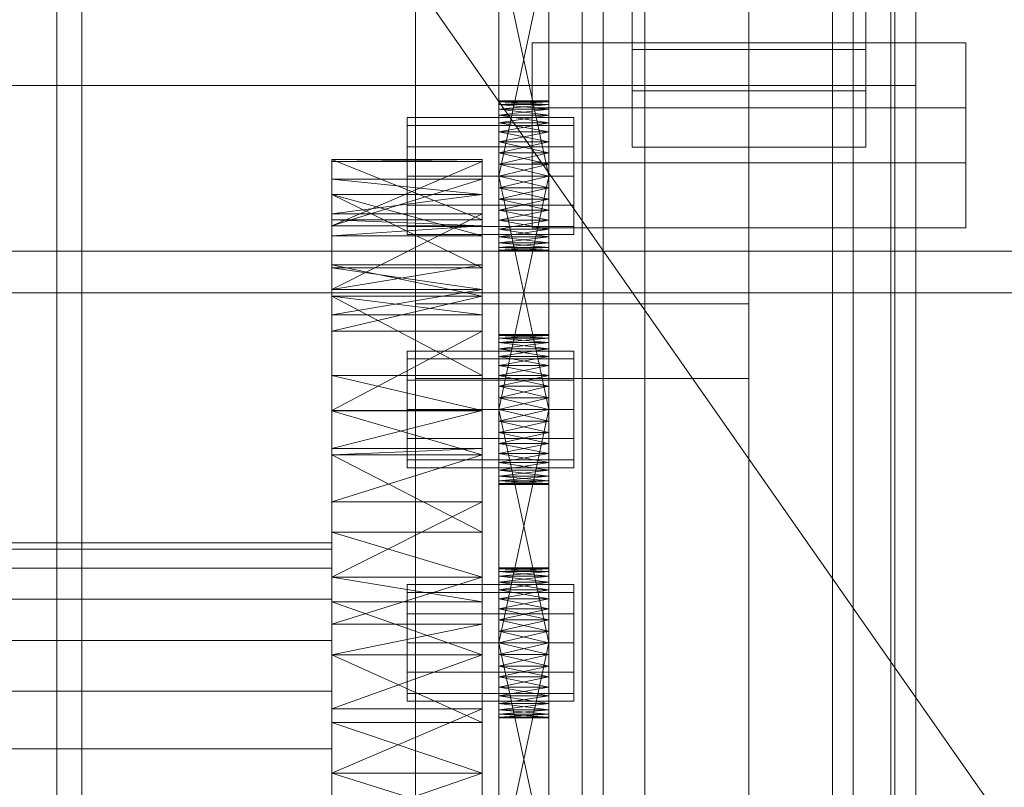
# Model space of a CAD drawing. Header units: millimetres. Extents: x -1970 to 61924, y -58230 to 6847.
# Tile 246 of 256: x 1393 to 1511, y -34063 to -33971. Entities that reach past the tile are written whole.
import ezdxf

# ---------------------------------------------------------------- set-up
doc = ezdxf.new("R2010")
doc.units = ezdxf.units.MM
for name, color, linetype, lineweight in [('COTAS_O', 1, 'Continuous', 0), ('frontal_C03', 7, 'Continuous', 0), ('frontal_secador', 7, 'Continuous', 0), ('frontal_tolva', 7, 'Continuous', 0)]:
    doc.layers.add(name, color=color, linetype=linetype, lineweight=lineweight)
doc.dimstyles.new('R19_100', dxfattribs={"dimtxt": 250, "dimasz": 150, "dimexe": 150, "dimexo": 80, "dimgap": 100, "dimtad": 1, "dimtih": 1, "dimtoh": 1, "dimdsep": 46, "dimcen": 0.09, "dimadec": 0, "dimazin": 0, "dimtfac": 1, "dimtdec": 4, "dimtofl": 0, "dimtmove": 0, "dimatfit": 3, "dimfxl": 1, "dimtolj": 1, "dimtzin": 0, "dimarcsym": 0})

# ---------------------------------------------------------------- blocks, each defined once
blk = doc.blocks.new('DIM_R26_46')
at = {"layer": 'COTAS_O'}
for p, q in [((-1725, -33700), (-1575, -33655)), ((1725, -33700), (1575, -33655)), ((-1725, -34400), (-1725, -33700)), ((-1725, -33700), (1725, -33700)), ((-1725, -33700), (-1575, -33745)), ((1725, -33700), (1575, -33745)), ((1725, -34400), (1725, -33700))]:
    blk.add_line(p, q, dxfattribs=at)
blk.add_text('3450 O', height=250, dxfattribs=at).set_placement((0, -33600))

msp = doc.modelspace()

# ---------------------------------------------------------------- linework, layer by layer
at = {"layer": 'frontal_C03'}
for p, q in [((1500, -32314.944), (1500, -34875.113)), ((1500, -34879.011), (1500, -32318.841)), ((1490, -35975), (1490, -32996.942)), ((1497, -35975), (1497, -32996.942)), ((1490, -35975), (1490, -33266.434)), ((1497, -35975), (1497, -33266.434)), ((1440, -34004.816), (1440, -33657.91)), ((1480, -33657.91), (1480, -34004.816)), ((1440, -33666.893), (1440, -34013.799)), ((1480, -34013.799), (1480, -33666.893)), ((1490, -35975), (1490, -33805.417)), ((1497, -35975), (1497, -33805.417)), ((1460, -34086.651), (1460, -33817.159)), ((1500, -33817.159), (1500, -34086.651)), ((1467.5, -34418.43), (1467.5, -33823.47)), ((1492.5, -33823.47), (1492.5, -34418.43)), ((1462.5, -34158.748), (1462.5, -33833.28)), ((1497.5, -33833.28), (1497.5, -34158.748)), ((1462.5, -34165.485), (1462.5, -33840.017)), ((1497.5, -34165.485), (1497.5, -33840.017)), ((1467.5, -34444.787), (1467.5, -33849.827)), ((1492.5, -34444.787), (1492.5, -33849.827)), ((1460, -34125.629), (1460, -33856.137)), ((1500, -34125.629), (1500, -33856.137)), ((1460, -34137.755), (1460, -33868.264)), ((1500, -33868.264), (1500, -34137.755)), ((1460, -34186.478), (1460, -33916.987)), ((1500, -34186.478), (1500, -33916.987)), ((1440, -34274.308), (1440, -33927.401)), ((1480, -33927.401), (1480, -34274.308)), ((1440, -33936.384), (1440, -34283.291)), ((1480, -34283.291), (1480, -33936.384)), ((1500, -33978.628), (1500, -33966.934)), ((1500, -33978.628), (1500, -33967.219)), ((1466, -33974.343), (1466, -33967.606)), ((1466, -33979.299), (1466, -33967.606)), ((1494, -33967.606), (1494, -33974.343)), ((1494, -33967.606), (1494, -33979.299)), ((1454, -33987.906), (1454, -33973.533)), ((1454, -33973.533), (1506, -33973.533)), ((1454, -33981.328), (1454, -33973.533)), ((1494, -33974.343), (1466, -33974.343)), ((1466, -33974.343), (1466, -33986.037)), ((1494, -33986.037), (1494, -33974.343)), ((1506, -33973.533), (1506, -33987.906)), ((1506, -33973.533), (1506, -33981.328)), ((-1500, -33978.628), (1500, -33978.628)), ((1494, -33979.299), (1466, -33979.299)), ((1466, -33979.299), (1466, -33986.037)), ((1494, -33986.037), (1494, -33979.299)), ((1506, -33981.328), (1454, -33981.328)), ((1454, -33981.328), (1454, -33995.701)), ((1506, -33995.701), (1506, -33981.328)), ((1466, -33986.037), (1494, -33986.037)), ((1506, -33987.906), (1454, -33987.906)), ((1454, -33987.906), (1454, -33995.701)), ((1506, -33995.701), (1506, -33987.906)), ((1454, -33995.701), (1506, -33995.701)), ((1480, -34004.816), (1440, -34004.816)), ((1440, -34004.816), (1440, -34013.799)), ((1480, -34013.799), (1480, -34004.816)), ((1440, -34013.799), (1480, -34013.799))]:
    msp.add_line(p, q, dxfattribs=at)
at = {"layer": 'frontal_secador'}
for p, q in [((1400, -36000), (1400, -33000)), ((1397, -35940), (1397, -33075)), ((1400, -36000), (1400, -33075)), ((1400, -34600), (1400, -33075)), ((1400, -35940), (1400, -33075)), ((1400, -34650), (1400, -33075)), ((1400, -36000), (1400, -33250)), ((1450, -33992.281), (1450, -33953.481)), ((1456, -33953.481), (1456, -33992.281)), ((1450, -33955.136), (1450, -33992.281)), ((1456, -33992.281), (1456, -33955.136)), ((1450, -33992.281), (1450, -33957.414)), ((1456, -33957.414), (1456, -33992.281)), ((1450, -33989.5), (1450, -33960.092)), ((1450, -33992.281), (1450, -33960.092)), ((1456, -33960.092), (1456, -33989.5)), ((1456, -33960.092), (1456, -33992.281)), ((1450, -33961.5), (1450, -33989.5)), ((1456, -33989.5), (1450, -33961.5)), ((1456, -33961.5), (1450, -33989.5)), ((1456, -33989.5), (1456, -33961.5)), ((1450, -33980.611), (1450, -33980.5)), ((1456, -33980.611), (1450, -33980.5)), ((1456, -33980.5), (1450, -33980.5)), ((1456, -33980.5), (1450, -33980.611)), ((1450, -33980.611), (1450, -33981.481)), ((1450, -33980.941), (1450, -33980.611)), ((1450, -33980.611), (1450, -33983.136)), ((1456, -33980.941), (1450, -33980.611)), ((1456, -33980.611), (1450, -33980.611)), ((1456, -33980.611), (1450, -33980.941)), ((1450, -33981.481), (1450, -33980.941)), ((1456, -33981.481), (1450, -33980.941)), ((1456, -33980.941), (1450, -33980.941)), ((1456, -33980.941), (1450, -33981.481)), ((1450, -33981.481), (1450, -33983.136)), ((1450, -33982.219), (1450, -33981.481)), ((1450, -33985.414), (1450, -33981.481)), ((1450, -34020.281), (1450, -33981.481)), ((1456, -33982.219), (1450, -33981.481)), ((1456, -33981.481), (1450, -33981.481)), ((1456, -33981.481), (1450, -33982.219)), ((1456, -33980.611), (1456, -33980.5)), ((1456, -33981.481), (1456, -33980.611)), ((1456, -33980.611), (1456, -33980.941)), ((1456, -33983.136), (1456, -33980.611)), ((1456, -33980.941), (1456, -33981.481)), ((1456, -33983.136), (1456, -33981.481)), ((1456, -33981.481), (1456, -33982.219)), ((1456, -33981.481), (1456, -33985.414)), ((1456, -33981.481), (1456, -34020.281)), ((1439, -33983.438), (1439, -33982.5)), ((1459, -33982.5), (1439, -33982.5)), ((1450, -33983.136), (1450, -33982.219)), ((1456, -33983.136), (1450, -33982.219)), ((1456, -33982.219), (1450, -33982.219)), ((1456, -33982.219), (1450, -33983.136)), ((1456, -33982.219), (1456, -33983.136)), ((1459, -33983.438), (1459, -33982.5)), ((1439, -33986), (1439, -33983.438)), ((1459, -33983.438), (1439, -33983.438)), ((1450, -33983.136), (1450, -33985.414)), ((1450, -33984.21), (1450, -33983.136)), ((1450, -33983.136), (1450, -33988.092)), ((1450, -33983.136), (1450, -34020.281)), ((1456, -33984.21), (1450, -33983.136)), ((1456, -33983.136), (1450, -33983.136)), ((1456, -33983.136), (1450, -33984.21)), ((1456, -33985.414), (1456, -33983.136)), ((1456, -33983.136), (1456, -33984.21)), ((1456, -33988.092), (1456, -33983.136)), ((1456, -34020.281), (1456, -33983.136)), ((1459, -33986), (1459, -33983.438)), ((1450, -33985.414), (1450, -33984.21)), ((1456, -33985.414), (1450, -33984.21)), ((1456, -33984.21), (1450, -33984.21)), ((1456, -33984.21), (1450, -33985.414)), ((1456, -33984.21), (1456, -33985.414)), ((1439, -33989.5), (1439, -33986)), ((1459, -33986), (1439, -33986)), ((1450, -33985.414), (1450, -33988.092)), ((1450, -33986.719), (1450, -33985.414)), ((1450, -34020.281), (1450, -33985.414)), ((1456, -33986.719), (1450, -33985.414)), ((1456, -33985.414), (1450, -33985.414)), ((1456, -33985.414), (1450, -33986.719)), ((1456, -33988.092), (1456, -33985.414)), ((1456, -33985.414), (1456, -33986.719)), ((1456, -33985.414), (1456, -34020.281)), ((1459, -33989.5), (1459, -33986)), ((1430, -33994.744), (1430, -33987.5)), ((1430, -33987.5), (1430, -33987.765)), ((1448, -33994.744), (1430, -33987.5)), ((1448, -33987.5), (1430, -33987.5)), ((1448, -33987.5), (1430, -33987.765)), ((1448, -33987.765), (1448, -33987.5)), ((1448, -33987.5), (1448, -33994.744)), ((1450, -33988.092), (1450, -33986.719)), ((1456, -33988.092), (1450, -33986.719)), ((1456, -33986.719), (1450, -33986.719)), ((1456, -33986.719), (1450, -33988.092)), ((1456, -33986.719), (1456, -33988.092)), ((1430, -33987.765), (1430, -33994.744)), ((1430, -33987.765), (1430, -33995.473)), ((1448, -33987.765), (1430, -33987.765)), ((1448, -33987.765), (1430, -33995.473)), ((1448, -33994.744), (1448, -33987.765)), ((1448, -33995.473), (1448, -33987.765)), ((1450, -34017.5), (1450, -33988.092)), ((1450, -33988.092), (1450, -33989.5)), ((1450, -34020.281), (1450, -33988.092)), ((1456, -33989.5), (1450, -33988.092)), ((1456, -33988.092), (1450, -33988.092)), ((1456, -33988.092), (1450, -33989.5)), ((1456, -33988.092), (1456, -34017.5)), ((1456, -33989.5), (1456, -33988.092)), ((1456, -33988.092), (1456, -34020.281)), ((1430, -33989.876), (1430, -34000.514)), ((1430, -33991.709), (1430, -33989.876)), ((1430, -33989.876), (1430, -33995.473)), ((1448, -33991.709), (1430, -33989.876)), ((1448, -33989.876), (1430, -33989.876)), ((1448, -33989.876), (1430, -33995.473)), ((1439, -33989.5), (1439, -33993)), ((1439, -33989.5), (1459, -33989.5)), ((1448, -34000.514), (1448, -33989.876)), ((1448, -33989.876), (1448, -33991.709)), ((1448, -33995.473), (1448, -33989.876)), ((1450, -33989.5), (1450, -34017.5)), ((1456, -34017.5), (1450, -33989.5)), ((1456, -33989.5), (1450, -33989.5)), ((1456, -33989.5), (1450, -34017.5)), ((1450, -33992.281), (1450, -33989.5)), ((1450, -33989.5), (1450, -33990.908)), ((1456, -33989.5), (1450, -33990.908)), ((1456, -33990.908), (1450, -33989.5)), ((1456, -34017.5), (1456, -33989.5)), ((1456, -33989.5), (1456, -33992.281)), ((1456, -33990.908), (1456, -33989.5)), ((1459, -33993), (1459, -33989.5)), ((1450, -33990.908), (1450, -33992.281)), ((1456, -33990.908), (1450, -33990.908)), ((1456, -33990.908), (1450, -33992.281)), ((1456, -33992.281), (1450, -33990.908)), ((1456, -33992.281), (1456, -33990.908)), ((1430, -34000.514), (1430, -33991.709)), ((1430, -33996.683), (1430, -33991.709)), ((1430, -33991.709), (1430, -33994.046)), ((1448, -34000.514), (1430, -33991.709)), ((1448, -33991.709), (1430, -33991.709)), ((1448, -33996.683), (1430, -33991.709)), ((1448, -33991.709), (1430, -33994.046)), ((1448, -33991.709), (1448, -34000.514)), ((1448, -33994.046), (1448, -33991.709)), ((1448, -33991.709), (1448, -33996.683)), ((1450, -33994.79), (1450, -33992.281)), ((1450, -33992.281), (1450, -33993.586)), ((1450, -33996.781), (1450, -33992.281)), ((1450, -33998.5), (1450, -33992.281)), ((1456, -33992.281), (1450, -33992.281)), ((1456, -33992.281), (1450, -33993.586)), ((1456, -33993.586), (1450, -33992.281)), ((1456, -33992.281), (1456, -33994.79)), ((1456, -33993.586), (1456, -33992.281)), ((1456, -33992.281), (1456, -33996.781)), ((1456, -33992.281), (1456, -33998.5)), ((1439, -33993), (1439, -33995.562)), ((1459, -33993), (1439, -33993)), ((1459, -33993), (1459, -33995.562)), ((1430, -33994.046), (1430, -33996.683)), ((1430, -33994.046), (1430, -34003.11)), ((1448, -33994.046), (1430, -33994.046)), ((1448, -33994.046), (1430, -34003.11)), ((1448, -33996.683), (1448, -33994.046)), ((1448, -34003.11), (1448, -33994.046)), ((1450, -33993.586), (1450, -33994.79)), ((1456, -33993.586), (1450, -33993.586)), ((1456, -33993.586), (1450, -33994.79)), ((1456, -33994.79), (1450, -33993.586)), ((1456, -33994.79), (1456, -33993.586)), ((1430, -33995.473), (1430, -33994.744)), ((1448, -33995.473), (1430, -33994.744)), ((1448, -33994.744), (1430, -33994.744)), ((1430, -33995.473), (1430, -34000.514)), ((1430, -33995.473), (1430, -34003.11)), ((1430, -33995.473), (1430, -33996.683)), ((1430, -34017.639), (1430, -33995.473)), ((1448, -33995.473), (1430, -33995.473)), ((1448, -33995.473), (1430, -33996.683)), ((1439, -33995.562), (1439, -33996.5)), ((1459, -33995.562), (1439, -33995.562)), ((1448, -33994.744), (1448, -33995.473)), ((1448, -34000.514), (1448, -33995.473)), ((1448, -34003.11), (1448, -33995.473)), ((1448, -33996.683), (1448, -33995.473)), ((1448, -33995.473), (1448, -34017.639)), ((1450, -33996.781), (1450, -33994.79)), ((1450, -33994.79), (1450, -33995.864)), ((1456, -33994.79), (1450, -33994.79)), ((1456, -33994.79), (1450, -33995.864)), ((1456, -33995.864), (1450, -33994.79)), ((1456, -33994.79), (1456, -33996.781)), ((1456, -33995.864), (1456, -33994.79)), ((1459, -33995.562), (1459, -33996.5)), ((1430, -34003.11), (1430, -33996.683)), ((1448, -33996.683), (1430, -33996.683)), ((1459, -33996.5), (1439, -33996.5)), ((1448, -33996.683), (1448, -34003.11)), ((1450, -33995.864), (1450, -33996.781)), ((1456, -33995.864), (1450, -33995.864)), ((1456, -33995.864), (1450, -33996.781)), ((1456, -33996.781), (1450, -33995.864)), ((1450, -33998.059), (1450, -33996.781)), ((1450, -33996.781), (1450, -33997.519)), ((1450, -33998.5), (1450, -33996.781)), ((1456, -33996.781), (1450, -33996.781)), ((1456, -33996.781), (1450, -33997.519)), ((1456, -33997.519), (1450, -33996.781)), ((1456, -33996.781), (1456, -33995.864)), ((1456, -33996.781), (1456, -33998.059)), ((1456, -33997.519), (1456, -33996.781)), ((1456, -33996.781), (1456, -33998.5)), ((1450, -33997.519), (1450, -33998.059)), ((1456, -33997.519), (1450, -33997.519)), ((1456, -33997.519), (1450, -33998.059)), ((1456, -33998.059), (1450, -33997.519)), ((1450, -33998.5), (1450, -33998.059)), ((1450, -33998.059), (1450, -33998.389)), ((1456, -33998.059), (1450, -33998.059)), ((1456, -33998.059), (1450, -33998.389)), ((1456, -33998.389), (1450, -33998.059)), ((1456, -33998.059), (1456, -33997.519)), ((1456, -33998.059), (1456, -33998.5)), ((1456, -33998.389), (1456, -33998.059)), ((1325, -33998.5), (2125, -33998.5)), ((1450, -33998.389), (1450, -33998.5)), ((1456, -33998.389), (1450, -33998.389)), ((1456, -33998.389), (1450, -33998.5)), ((1456, -33998.5), (1450, -33998.389)), ((1456, -33998.5), (1450, -33998.5)), ((1456, -33998.5), (1456, -33998.389)), ((1430, -34000.173), (1430, -34013.428)), ((1430, -34003.925), (1430, -34000.173)), ((1430, -34000.173), (1430, -34003.11)), ((1448, -34003.925), (1430, -34000.173)), ((1448, -34000.173), (1430, -34000.173)), ((1448, -34000.173), (1430, -34003.11)), ((1430, -34003.11), (1430, -34000.514)), ((1448, -34003.11), (1430, -34000.514)), ((1448, -34000.514), (1430, -34000.514)), ((1448, -34013.428), (1448, -34000.173)), ((1448, -34000.173), (1448, -34003.925)), ((1448, -34003.11), (1448, -34000.173)), ((1448, -34000.514), (1448, -34003.11)), ((1325, -34003.5), (2125, -34003.5)), ((1430, -34003.11), (1430, -34013.428)), ((1430, -34003.11), (1430, -34017.639)), ((1430, -34003.11), (1430, -34006.141)), ((1430, -34003.11), (1430, -34037.635)), ((1430, -34003.11), (1430, -34085.858)), ((1448, -34003.11), (1430, -34003.11)), ((1448, -34003.11), (1430, -34006.141)), ((1430, -34013.428), (1430, -34003.925)), ((1430, -34006.141), (1430, -34003.925)), ((1430, -34003.925), (1430, -34008.105)), ((1448, -34013.428), (1430, -34003.925)), ((1448, -34003.925), (1430, -34003.925)), ((1448, -34006.141), (1430, -34003.925)), ((1448, -34003.925), (1430, -34008.105)), ((1448, -34013.428), (1448, -34003.11)), ((1448, -34017.639), (1448, -34003.11)), ((1448, -34006.141), (1448, -34003.11)), ((1448, -34037.635), (1448, -34003.11)), ((1448, -34085.858), (1448, -34003.11)), ((1448, -34003.925), (1448, -34013.428)), ((1448, -34008.105), (1448, -34003.925)), ((1448, -34003.925), (1448, -34006.141)), ((1430, -34008.105), (1430, -34006.141)), ((1430, -34017.639), (1430, -34006.141)), ((1448, -34006.141), (1430, -34006.141)), ((1448, -34006.141), (1448, -34008.105)), ((1448, -34006.141), (1448, -34017.639)), ((1430, -34008.105), (1430, -34017.639)), ((1448, -34008.105), (1430, -34008.105)), ((1448, -34008.105), (1430, -34017.639)), ((1448, -34017.639), (1448, -34008.105)), ((1450, -34008.611), (1450, -34008.5)), ((1456, -34008.611), (1450, -34008.5)), ((1456, -34008.5), (1450, -34008.5)), ((1456, -34008.5), (1450, -34008.611)), ((1450, -34008.611), (1450, -34009.481)), ((1450, -34008.941), (1450, -34008.611)), ((1450, -34008.611), (1450, -34011.136)), ((1456, -34008.941), (1450, -34008.611)), ((1456, -34008.611), (1450, -34008.611)), ((1456, -34008.611), (1450, -34008.941)), ((1456, -34008.611), (1456, -34008.5)), ((1456, -34009.481), (1456, -34008.611)), ((1456, -34008.611), (1456, -34008.941)), ((1456, -34011.136), (1456, -34008.611)), ((1450, -34009.481), (1450, -34008.941)), ((1456, -34009.481), (1450, -34008.941)), ((1456, -34008.941), (1450, -34008.941)), ((1456, -34008.941), (1450, -34009.481)), ((1450, -34009.481), (1450, -34011.136)), ((1450, -34010.219), (1450, -34009.481)), ((1450, -34013.414), (1450, -34009.481)), ((1450, -34048.281), (1450, -34009.481)), ((1456, -34010.219), (1450, -34009.481)), ((1456, -34009.481), (1450, -34009.481)), ((1456, -34009.481), (1450, -34010.219)), ((1456, -34008.941), (1456, -34009.481)), ((1456, -34011.136), (1456, -34009.481)), ((1456, -34009.481), (1456, -34010.219)), ((1456, -34009.481), (1456, -34013.414)), ((1456, -34009.481), (1456, -34048.281)), ((1439, -34011.438), (1439, -34010.5)), ((1459, -34010.5), (1439, -34010.5)), ((1450, -34011.136), (1450, -34010.219)), ((1456, -34011.136), (1450, -34010.219)), ((1456, -34010.219), (1450, -34010.219)), ((1456, -34010.219), (1450, -34011.136)), ((1450, -34011.136), (1450, -34013.414)), ((1450, -34012.21), (1450, -34011.136)), ((1450, -34011.136), (1450, -34016.092)), ((1450, -34011.136), (1450, -34048.281)), ((1456, -34012.21), (1450, -34011.136)), ((1456, -34011.136), (1450, -34011.136)), ((1456, -34011.136), (1450, -34012.21)), ((1456, -34010.219), (1456, -34011.136)), ((1456, -34013.414), (1456, -34011.136)), ((1456, -34011.136), (1456, -34012.21)), ((1456, -34016.092), (1456, -34011.136)), ((1456, -34048.281), (1456, -34011.136)), ((1459, -34011.438), (1459, -34010.5)), ((1439, -34014), (1439, -34011.438)), ((1459, -34011.438), (1439, -34011.438)), ((1450, -34013.414), (1450, -34012.21)), ((1456, -34013.414), (1450, -34012.21)), ((1456, -34012.21), (1450, -34012.21)), ((1456, -34012.21), (1450, -34013.414)), ((1456, -34012.21), (1456, -34013.414)), ((1459, -34014), (1459, -34011.438)), ((1430, -34017.639), (1430, -34013.428)), ((1448, -34017.639), (1430, -34013.428)), ((1448, -34013.428), (1430, -34013.428)), ((1448, -34013.428), (1448, -34017.639)), ((1450, -34013.414), (1450, -34016.092)), ((1450, -34014.719), (1450, -34013.414)), ((1450, -34048.281), (1450, -34013.414)), ((1456, -34014.719), (1450, -34013.414)), ((1456, -34013.414), (1450, -34013.414)), ((1456, -34013.414), (1450, -34014.719)), ((1456, -34016.092), (1456, -34013.414)), ((1456, -34013.414), (1456, -34014.719)), ((1456, -34013.414), (1456, -34048.281)), ((1439, -34017.5), (1439, -34014)), ((1459, -34014), (1439, -34014)), ((1450, -34016.092), (1450, -34014.719)), ((1456, -34016.092), (1450, -34014.719)), ((1456, -34014.719), (1450, -34014.719)), ((1456, -34014.719), (1450, -34016.092)), ((1456, -34014.719), (1456, -34016.092)), ((1459, -34017.5), (1459, -34014)), ((1450, -34045.5), (1450, -34016.092)), ((1450, -34016.092), (1450, -34017.5)), ((1450, -34048.281), (1450, -34016.092)), ((1456, -34017.5), (1450, -34016.092)), ((1456, -34016.092), (1450, -34016.092)), ((1456, -34016.092), (1450, -34017.5)), ((1456, -34016.092), (1456, -34045.5)), ((1456, -34017.5), (1456, -34016.092)), ((1456, -34016.092), (1456, -34048.281)), ((1430, -34017.639), (1430, -34032.223)), ((1430, -34017.639), (1430, -34037.635)), ((1430, -34017.639), (1430, -34022.194)), ((1430, -34061.142), (1430, -34017.639)), ((1430, -34109.365), (1430, -34017.639)), ((1430, -34017.639), (1430, -34085.858)), ((1430, -34151.527), (1430, -34017.639)), ((1448, -34017.647), (1430, -34017.639)), ((1448, -34017.639), (1430, -34017.639)), ((1448, -34017.639), (1430, -34022.194)), ((1430, -34017.647), (1430, -34032.223)), ((1430, -34022.95), (1430, -34017.647)), ((1448, -34022.95), (1430, -34017.647)), ((1448, -34017.647), (1430, -34017.647)), ((1439, -34017.5), (1439, -34021)), ((1439, -34017.5), (1459, -34017.5)), ((1448, -34032.223), (1448, -34017.639)), ((1448, -34037.635), (1448, -34017.639)), ((1448, -34022.194), (1448, -34017.639)), ((1448, -34017.639), (1448, -34061.142)), ((1448, -34017.639), (1448, -34109.365)), ((1448, -34085.858), (1448, -34017.639)), ((1448, -34017.639), (1448, -34151.527)), ((1448, -34032.223), (1448, -34017.647)), ((1448, -34017.647), (1448, -34022.95)), ((1450, -34017.5), (1450, -34045.5)), ((1456, -34045.5), (1450, -34017.5)), ((1456, -34017.5), (1450, -34017.5)), ((1456, -34017.5), (1450, -34045.5)), ((1450, -34020.281), (1450, -34017.5)), ((1450, -34017.5), (1450, -34018.908)), ((1456, -34017.5), (1450, -34018.908)), ((1456, -34018.908), (1450, -34017.5)), ((1456, -34045.5), (1456, -34017.5)), ((1456, -34017.5), (1456, -34020.281)), ((1456, -34018.908), (1456, -34017.5)), ((1459, -34021), (1459, -34017.5)), ((1450, -34018.908), (1450, -34020.281)), ((1456, -34018.908), (1450, -34018.908)), ((1456, -34018.908), (1450, -34020.281)), ((1456, -34020.281), (1450, -34018.908)), ((1456, -34020.281), (1456, -34018.908)), ((1450, -34022.79), (1450, -34020.281)), ((1450, -34020.281), (1450, -34021.586)), ((1450, -34024.781), (1450, -34020.281)), ((1450, -34026.5), (1450, -34020.281)), ((1456, -34020.281), (1450, -34020.281)), ((1456, -34020.281), (1450, -34021.586)), ((1456, -34021.586), (1450, -34020.281)), ((1456, -34020.281), (1456, -34022.79)), ((1456, -34021.586), (1456, -34020.281)), ((1456, -34020.281), (1456, -34024.781)), ((1456, -34020.281), (1456, -34026.5)), ((1439, -34021), (1439, -34023.562)), ((1459, -34021), (1439, -34021)), ((1450, -34021.586), (1450, -34022.79)), ((1456, -34021.586), (1450, -34021.586)), ((1456, -34021.586), (1450, -34022.79)), ((1456, -34022.79), (1450, -34021.586)), ((1456, -34022.79), (1456, -34021.586)), ((1459, -34021), (1459, -34023.562)), ((1430, -34028.565), (1430, -34022.194)), ((1430, -34022.194), (1430, -34022.95)), ((1430, -34037.635), (1430, -34022.194)), ((1448, -34022.194), (1430, -34022.194)), ((1448, -34022.194), (1430, -34022.95)), ((1430, -34032.223), (1430, -34022.95)), ((1430, -34022.95), (1430, -34028.565)), ((1448, -34032.223), (1430, -34022.95)), ((1448, -34022.95), (1430, -34022.95)), ((1448, -34022.95), (1430, -34028.565)), ((1448, -34022.194), (1448, -34028.565)), ((1448, -34022.95), (1448, -34022.194)), ((1448, -34022.194), (1448, -34037.635)), ((1448, -34022.95), (1448, -34032.223)), ((1448, -34028.565), (1448, -34022.95)), ((1450, -34024.781), (1450, -34022.79)), ((1450, -34022.79), (1450, -34023.864)), ((1456, -34022.79), (1450, -34022.79)), ((1456, -34022.79), (1450, -34023.864)), ((1456, -34023.864), (1450, -34022.79)), ((1456, -34022.79), (1456, -34024.781)), ((1456, -34023.864), (1456, -34022.79)), ((1439, -34023.562), (1439, -34024.5)), ((1459, -34023.562), (1439, -34023.562)), ((1450, -34023.864), (1450, -34024.781)), ((1456, -34023.864), (1450, -34023.864)), ((1456, -34023.864), (1450, -34024.781)), ((1456, -34024.781), (1450, -34023.864)), ((1456, -34024.781), (1456, -34023.864)), ((1459, -34023.562), (1459, -34024.5)), ((1459, -34024.5), (1439, -34024.5)), ((1450, -34026.059), (1450, -34024.781)), ((1450, -34024.781), (1450, -34025.519)), ((1450, -34026.5), (1450, -34024.781)), ((1456, -34024.781), (1450, -34024.781)), ((1456, -34024.781), (1450, -34025.519)), ((1456, -34025.519), (1450, -34024.781)), ((1456, -34024.781), (1456, -34026.059)), ((1456, -34025.519), (1456, -34024.781)), ((1456, -34024.781), (1456, -34026.5)), ((1450, -34025.519), (1450, -34026.059)), ((1456, -34025.519), (1450, -34025.519)), ((1456, -34025.519), (1450, -34026.059)), ((1456, -34026.059), (1450, -34025.519)), ((1450, -34026.5), (1450, -34026.059)), ((1450, -34026.059), (1450, -34026.389)), ((1456, -34026.059), (1450, -34026.059)), ((1456, -34026.059), (1450, -34026.389)), ((1456, -34026.389), (1450, -34026.059)), ((1450, -34026.389), (1450, -34026.5)), ((1456, -34026.389), (1450, -34026.389)), ((1456, -34026.389), (1450, -34026.5)), ((1456, -34026.5), (1450, -34026.389)), ((1456, -34026.5), (1450, -34026.5)), ((1456, -34026.059), (1456, -34025.519)), ((1456, -34026.059), (1456, -34026.5)), ((1456, -34026.389), (1456, -34026.059)), ((1456, -34026.5), (1456, -34026.389)), ((1430, -34028.565), (1430, -34037.635)), ((1448, -34028.565), (1430, -34028.565)), ((1448, -34028.565), (1430, -34037.635)), ((1448, -34037.635), (1448, -34028.565)), ((1430, -34037.635), (1430, -34032.223)), ((1448, -34037.635), (1430, -34032.223)), ((1448, -34032.223), (1430, -34032.223)), ((1448, -34032.223), (1448, -34037.635)), ((1430, -34033.5), (1325, -34033.5)), ((1430, -34034.269), (1430, -34033.5)), ((1430, -34034.269), (1325, -34034.269)), ((1430, -34036.545), (1430, -34034.269)), ((1430, -34036.545), (1325, -34036.545)), ((1430, -34040.241), (1430, -34036.545)), ((1450, -34036.611), (1450, -34036.5)), ((1456, -34036.611), (1450, -34036.5)), ((1456, -34036.5), (1450, -34036.5)), ((1456, -34036.5), (1450, -34036.611)), ((1450, -34036.611), (1450, -34037.481)), ((1450, -34036.941), (1450, -34036.611)), ((1450, -34036.611), (1450, -34039.136)), ((1456, -34036.941), (1450, -34036.611)), ((1456, -34036.611), (1450, -34036.611)), ((1456, -34036.611), (1450, -34036.941)), ((1450, -34037.481), (1450, -34036.941)), ((1456, -34037.481), (1450, -34036.941)), ((1456, -34036.941), (1450, -34036.941)), ((1456, -34036.941), (1450, -34037.481)), ((1456, -34036.611), (1456, -34036.5)), ((1456, -34037.481), (1456, -34036.611)), ((1456, -34036.611), (1456, -34036.941)), ((1456, -34039.136), (1456, -34036.611)), ((1456, -34036.941), (1456, -34037.481)), ((1430, -34037.635), (1430, -34055.058)), ((1430, -34040.589), (1430, -34037.635)), ((1430, -34037.635), (1430, -34061.142)), ((1430, -34037.635), (1430, -34043.268)), ((1430, -34037.635), (1430, -34085.858)), ((1448, -34040.589), (1430, -34037.635)), ((1448, -34037.635), (1430, -34037.635)), ((1448, -34037.635), (1430, -34043.268)), ((1448, -34055.058), (1448, -34037.635)), ((1448, -34037.635), (1448, -34040.589)), ((1448, -34061.142), (1448, -34037.635)), ((1448, -34043.268), (1448, -34037.635)), ((1448, -34085.858), (1448, -34037.635)), ((1450, -34037.481), (1450, -34039.136)), ((1450, -34038.219), (1450, -34037.481)), ((1450, -34041.414), (1450, -34037.481)), ((1450, -34076.281), (1450, -34037.481)), ((1456, -34038.219), (1450, -34037.481)), ((1456, -34037.481), (1450, -34037.481)), ((1456, -34037.481), (1450, -34038.219)), ((1450, -34039.136), (1450, -34038.219)), ((1456, -34039.136), (1450, -34038.219)), ((1456, -34038.219), (1450, -34038.219)), ((1456, -34038.219), (1450, -34039.136)), ((1456, -34039.136), (1456, -34037.481)), ((1456, -34037.481), (1456, -34038.219)), ((1456, -34037.481), (1456, -34041.414)), ((1456, -34037.481), (1456, -34076.281)), ((1456, -34038.219), (1456, -34039.136)), ((1439, -34039.438), (1439, -34038.5)), ((1459, -34038.5), (1439, -34038.5)), ((1439, -34042), (1439, -34039.438)), ((1459, -34039.438), (1439, -34039.438)), ((1450, -34039.136), (1450, -34041.414)), ((1450, -34040.21), (1450, -34039.136)), ((1450, -34039.136), (1450, -34044.092)), ((1450, -34039.136), (1450, -34076.281)), ((1456, -34040.21), (1450, -34039.136)), ((1456, -34039.136), (1450, -34039.136)), ((1456, -34039.136), (1450, -34040.21)), ((1456, -34041.414), (1456, -34039.136)), ((1456, -34039.136), (1456, -34040.21)), ((1456, -34044.092), (1456, -34039.136)), ((1456, -34076.281), (1456, -34039.136)), ((1459, -34039.438), (1459, -34038.5)), ((1459, -34042), (1459, -34039.438)), ((1430, -34040.241), (1325, -34040.241)), ((1430, -34045.216), (1430, -34040.241)), ((1430, -34040.589), (1430, -34055.058)), ((1430, -34046.925), (1430, -34040.589)), ((1448, -34046.925), (1430, -34040.589)), ((1448, -34040.589), (1430, -34040.589)), ((1448, -34055.058), (1448, -34040.589)), ((1448, -34040.589), (1448, -34046.925)), ((1450, -34041.414), (1450, -34040.21)), ((1456, -34041.414), (1450, -34040.21)), ((1456, -34040.21), (1450, -34040.21)), ((1456, -34040.21), (1450, -34041.414)), ((1456, -34040.21), (1456, -34041.414)), ((1450, -34041.414), (1450, -34044.092)), ((1450, -34042.719), (1450, -34041.414)), ((1450, -34076.281), (1450, -34041.414)), ((1456, -34042.719), (1450, -34041.414)), ((1456, -34041.414), (1450, -34041.414)), ((1456, -34041.414), (1450, -34042.719)), ((1456, -34044.092), (1456, -34041.414)), ((1456, -34041.414), (1456, -34042.719)), ((1456, -34041.414), (1456, -34076.281)), ((1439, -34045.5), (1439, -34042)), ((1459, -34042), (1439, -34042)), ((1450, -34044.092), (1450, -34042.719)), ((1456, -34044.092), (1450, -34042.719)), ((1456, -34042.719), (1450, -34042.719)), ((1456, -34042.719), (1450, -34044.092)), ((1456, -34042.719), (1456, -34044.092)), ((1459, -34045.5), (1459, -34042)), ((1430, -34053.424), (1430, -34043.268)), ((1430, -34043.268), (1430, -34046.925)), ((1430, -34061.142), (1430, -34043.268)), ((1448, -34043.268), (1430, -34043.268)), ((1448, -34043.268), (1430, -34046.925)), ((1448, -34043.268), (1448, -34053.424)), ((1448, -34046.925), (1448, -34043.268)), ((1448, -34043.268), (1448, -34061.142)), ((1450, -34073.5), (1450, -34044.092)), ((1450, -34044.092), (1450, -34045.5)), ((1450, -34076.281), (1450, -34044.092)), ((1456, -34045.5), (1450, -34044.092)), ((1456, -34044.092), (1450, -34044.092)), ((1456, -34044.092), (1450, -34045.5)), ((1456, -34044.092), (1456, -34073.5)), ((1456, -34045.5), (1456, -34044.092)), ((1456, -34044.092), (1456, -34076.281)), ((1430, -34045.216), (1325, -34045.216)), ((1430, -34051.277), (1430, -34045.216)), ((1439, -34045.5), (1439, -34049)), ((1439, -34045.5), (1459, -34045.5)), ((1450, -34045.5), (1450, -34073.5)), ((1456, -34073.5), (1450, -34045.5)), ((1456, -34045.5), (1450, -34045.5)), ((1456, -34045.5), (1450, -34073.5)), ((1450, -34048.281), (1450, -34045.5)), ((1450, -34045.5), (1450, -34046.908)), ((1456, -34045.5), (1450, -34046.908)), ((1456, -34046.908), (1450, -34045.5)), ((1456, -34073.5), (1456, -34045.5)), ((1456, -34045.5), (1456, -34048.281)), ((1456, -34046.908), (1456, -34045.5)), ((1459, -34049), (1459, -34045.5)), ((1430, -34055.058), (1430, -34046.925)), ((1430, -34046.925), (1430, -34053.424)), ((1448, -34055.058), (1430, -34046.925)), ((1448, -34046.925), (1430, -34046.925)), ((1448, -34046.925), (1430, -34053.424)), ((1448, -34046.925), (1448, -34055.058)), ((1448, -34053.424), (1448, -34046.925)), ((1450, -34046.908), (1450, -34048.281)), ((1456, -34046.908), (1450, -34046.908)), ((1456, -34046.908), (1450, -34048.281)), ((1456, -34048.281), (1450, -34046.908)), ((1456, -34048.281), (1456, -34046.908)), ((1450, -34050.79), (1450, -34048.281)), ((1450, -34048.281), (1450, -34049.586)), ((1450, -34052.781), (1450, -34048.281)), ((1450, -34054.5), (1450, -34048.281)), ((1456, -34048.281), (1450, -34048.281)), ((1456, -34048.281), (1450, -34049.586)), ((1456, -34049.586), (1450, -34048.281)), ((1456, -34048.281), (1456, -34050.79)), ((1456, -34049.586), (1456, -34048.281)), ((1456, -34048.281), (1456, -34052.781)), ((1456, -34048.281), (1456, -34054.5)), ((1439, -34049), (1439, -34051.562)), ((1459, -34049), (1439, -34049)), ((1450, -34049.586), (1450, -34050.79)), ((1456, -34049.586), (1450, -34049.586)), ((1456, -34049.586), (1450, -34050.79)), ((1456, -34050.79), (1450, -34049.586)), ((1456, -34050.79), (1456, -34049.586)), ((1459, -34049), (1459, -34051.562)), ((1430, -34051.277), (1325, -34051.277)), ((1430, -34058.193), (1430, -34051.277)), ((1450, -34052.781), (1450, -34050.79)), ((1450, -34050.79), (1450, -34051.864)), ((1456, -34050.79), (1450, -34050.79)), ((1456, -34050.79), (1450, -34051.864)), ((1456, -34051.864), (1450, -34050.79)), ((1456, -34050.79), (1456, -34052.781)), ((1456, -34051.864), (1456, -34050.79)), ((1439, -34051.562), (1439, -34052.5)), ((1459, -34051.562), (1439, -34051.562)), ((1459, -34052.5), (1439, -34052.5)), ((1450, -34051.864), (1450, -34052.781)), ((1456, -34051.864), (1450, -34051.864)), ((1456, -34051.864), (1450, -34052.781)), ((1456, -34052.781), (1450, -34051.864)), ((1456, -34052.781), (1456, -34051.864)), ((1459, -34051.562), (1459, -34052.5)), ((1430, -34053.424), (1430, -34061.142)), ((1448, -34053.424), (1430, -34053.424)), ((1448, -34053.424), (1430, -34061.142)), ((1448, -34061.142), (1448, -34053.424)), ((1450, -34054.059), (1450, -34052.781)), ((1450, -34052.781), (1450, -34053.519)), ((1450, -34054.5), (1450, -34052.781)), ((1456, -34052.781), (1450, -34052.781)), ((1456, -34052.781), (1450, -34053.519)), ((1456, -34053.519), (1450, -34052.781)), ((1450, -34053.519), (1450, -34054.059)), ((1456, -34053.519), (1450, -34053.519)), ((1456, -34053.519), (1450, -34054.059)), ((1456, -34054.059), (1450, -34053.519)), ((1456, -34052.781), (1456, -34054.059)), ((1456, -34053.519), (1456, -34052.781)), ((1456, -34052.781), (1456, -34054.5)), ((1456, -34054.059), (1456, -34053.519)), ((1450, -34054.5), (1450, -34054.059)), ((1450, -34054.059), (1450, -34054.389)), ((1456, -34054.059), (1450, -34054.059)), ((1456, -34054.059), (1450, -34054.389)), ((1456, -34054.389), (1450, -34054.059)), ((1450, -34054.389), (1450, -34054.5)), ((1456, -34054.389), (1450, -34054.389)), ((1456, -34054.389), (1450, -34054.5)), ((1456, -34054.5), (1450, -34054.389)), ((1456, -34054.5), (1450, -34054.5)), ((1456, -34054.059), (1456, -34054.5)), ((1456, -34054.389), (1456, -34054.059)), ((1456, -34054.5), (1456, -34054.389)), ((1430, -34061.142), (1430, -34055.058)), ((1448, -34061.142), (1430, -34055.058)), ((1448, -34055.058), (1430, -34055.058)), ((1448, -34055.058), (1448, -34061.142)), ((1430, -34058.193), (1325, -34058.193)), ((1430, -34065.696), (1430, -34058.193)), ((1430, -34061.142), (1430, -34079.698)), ((1430, -34066.753), (1430, -34061.142)), ((1430, -34061.142), (1430, -34085.858)), ((1430, -34061.142), (1430, -34067.302)), ((1430, -34109.365), (1430, -34061.142)), ((1448, -34066.753), (1430, -34061.142)), ((1448, -34061.142), (1430, -34061.142)), ((1448, -34061.142), (1430, -34067.302)), ((1448, -34079.698), (1448, -34061.142)), ((1448, -34061.142), (1448, -34066.753)), ((1448, -34085.858), (1448, -34061.142)), ((1448, -34067.302), (1448, -34061.142)), ((1448, -34061.142), (1448, -34109.365))]:
    msp.add_line(p, q, dxfattribs=at)
at = {"layer": 'frontal_tolva'}
msp.add_line((1720.416, -34367.194), (673.416, -32870.194), dxfattribs=at)

# ---------------------------------------------------------------- dimensions: what is measured, and where the dimension line sits
at = {"layer": 'COTAS_O'}
dim = msp.add_aligned_dim(p1=(-1725, -34400), p2=(1725, -34400), distance=700, text='<> O', dimstyle='R19_100', dxfattribs=at)
dim.commit()
dim.dimension.update_dxf_attribs({"geometry": 'DIM_R26_46', "text_midpoint": (0, -33700)})

doc.saveas('drawing.dxf')
